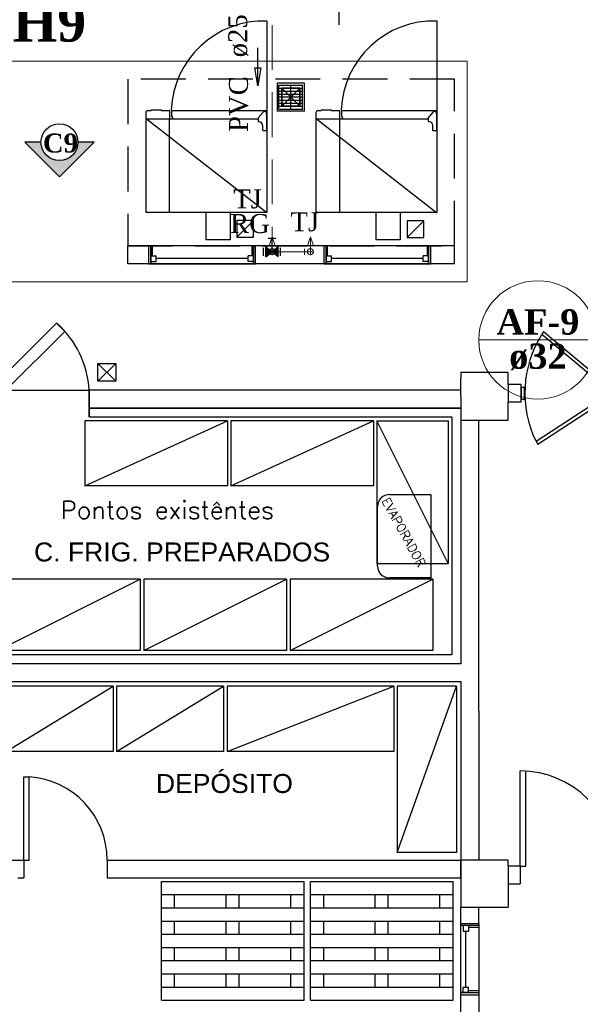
# Model space of a CAD drawing. Header units: millimetres. Extents: x 335 to 91596, y -1 to 84.
# Tile 19 of 87: x 373 to 379, y 14 to 25. Entities that reach past the tile are written whole.
import ezdxf

# ---------------------------------------------------------------- set-up
doc = ezdxf.new("R2010")
doc.units = ezdxf.units.MM
doc.header["$MEASUREMENT"] = 0
doc.linetypes.add('Dashed', pattern=[0.75, 0.5, -0.25])
for name, color, linetype, lineweight in [('AF-Conexões', 7, 'Continuous', 20), ('AF-Conexões detalhe', 7, 'Continuous', 20), ('AF-Indicação coluna', 5, 'Continuous', 20), ('AF-Sentido tubo', 7, 'Continuous', 20), ('AF-Textos coluna', 7, 'Continuous', 20), ('AF-Textos conexão', 7, 'Continuous', 20), ('AF-Textos tubo', 7, 'Continuous', 20), ('AF-Tubos', 5, 'Continuous', 20), ('AF-Tubos detalhe', 5, 'Continuous', 20), ('DI-Detalhes', 7, 'Continuous', 20), ('Simbolos', 1, 'Continuous', 30), ('SIMBOLOS INT', 8, 'Continuous', 5)]:
    doc.layers.add(name, color=color, linetype=linetype, lineweight=lineweight)
doc.styles.add('Arial', font='arial.ttf')
doc.styles.add('romans', font='romans')
doc.styles.add('TimesNewRoman', font='times.ttf')
doc.styles.add('TimesNewRomanN', font='timesbd.ttf')
doc.dimstyles.get("Standard").update_dxf_attribs({"dimtxt": 0.18, "dimasz": 0.18, "dimexe": 0.18, "dimexo": 0.0625, "dimgap": 0.09, "dimtad": 0, "dimtih": 1, "dimtoh": 1, "dimdec": 4, "dimzin": 0, "dimdsep": 46, "dimtxsty": 'Standard', "dimcen": 0.09, "dimadec": 0, "dimazin": 0, "dimtfac": 1, "dimtdec": 4, "dimtofl": 0, "dimtmove": 0, "dimatfit": 3, "dimfxl": 0, "dimtolj": 1, "dimtzin": 0, "dimarcsym": 0})

msp = doc.modelspace()

# ---------------------------------------------------------------- hatches: boundary and pattern name
at = {"linetype": 'Continuous'}
msp.add_hatch(color=3, dxfattribs=at).paths.add_polyline_path([(373.5083, 23.7282), (373.6883, 23.7282), (373.3023, 23.3422), (372.9163, 23.7282), (373.0963, 23.7282), (373.1003, 23.6862), (373.1143, 23.6442), (373.1353, 23.6072), (373.1643, 23.5752), (373.1993, 23.5492), (373.2383, 23.5332), (373.2813, 23.5232), (373.3253, 23.5232), (373.3673, 23.5322), (373.4063, 23.5492), (373.4393, 23.5752), (373.4693, 23.6072), (373.4913, 23.6442), (373.5033, 23.6832)])
at = {"layer": 'Simbolos', "linetype": 'Continuous'}
for points in [[(375.6047, 22.4495), (375.6047, 22.5615), (375.6747, 22.5055)], [(375.6747, 22.5055), (375.7447, 22.4495), (375.7447, 22.5615)]]:
    msp.add_hatch(color=256, dxfattribs=at).paths.add_polyline_path(points)

# ---------------------------------------------------------------- linework, layer by layer
at = {"color": 7}
for p, q in [((376.4174, 25.5731), (376.4184, 25.0371)), ((375.732, 24.3852), (375.732, 24.0752)), ((376.035, 24.3852), (375.732, 24.3852)), ((375.752, 24.3652), (376.015, 24.3652)), ((375.752, 24.0952), (375.752, 24.3652)), ((375.752, 24.3322), (376.015, 24.3322)), ((375.752, 24.2982), (376.015, 24.2982)), ((375.784, 24.1302), (375.983, 24.3292)), ((375.784, 24.3292), (375.983, 24.1302)), ((375.983, 24.1302), (375.784, 24.3292)), ((375.784, 24.1302), (375.983, 24.3292)), ((375.884, 24.0952), (375.884, 24.3652)), ((376.015, 24.0952), (376.015, 24.3652)), ((376.035, 24.0752), (376.035, 24.3852)), ((375.752, 24.2652), (376.015, 24.2652)), ((375.752, 24.2322), (376.015, 24.2322)), ((375.752, 24.1962), (376.015, 24.1962)), ((376.035, 24.0752), (375.732, 24.0752)), ((375.752, 24.1642), (376.015, 24.1642)), ((375.752, 24.1282), (376.015, 24.1282)), ((375.752, 24.0952), (376.015, 24.0952)), ((375.467, 22.8532), (375.282, 22.6682)), ((377.368, 22.8492), (377.182, 22.6642)), ((377.712, 22.5722), (374.065, 22.5722)), ((374.065, 22.3712), (374.065, 22.5722)), ((374.34, 22.5722), (374.297, 22.5722)), ((374.321, 22.5722), (374.297, 22.5722)), ((374.297, 22.5722), (374.297, 22.3712)), ((374.321, 22.3712), (374.321, 22.5722)), ((375.466, 22.5722), (374.321, 22.5722)), ((374.321, 22.5722), (374.321, 22.3712)), ((374.34, 22.4592), (374.34, 22.5722)), ((375.45, 22.5722), (375.491, 22.5722)), ((375.45, 22.5722), (375.45, 22.4592)), ((375.491, 22.5722), (375.466, 22.5722)), ((375.466, 22.5722), (375.466, 22.3712)), ((375.466, 22.3712), (375.466, 22.5722)), ((375.491, 22.3712), (375.491, 22.5722)), ((376.295, 22.5722), (376.254, 22.5722)), ((376.278, 22.5722), (376.254, 22.5722)), ((376.254, 22.5722), (376.254, 22.3712)), ((376.278, 22.3712), (376.278, 22.5722)), ((377.421, 22.5722), (376.278, 22.5722)), ((376.278, 22.5722), (376.278, 22.3712)), ((376.295, 22.4592), (376.295, 22.5722)), ((377.405, 22.5722), (377.448, 22.5722)), ((377.405, 22.5722), (377.405, 22.4592)), ((377.448, 22.5722), (377.421, 22.5722)), ((377.421, 22.5722), (377.421, 22.3712)), ((377.421, 22.3712), (377.421, 22.5722)), ((377.448, 22.3712), (377.448, 22.5722)), ((377.712, 22.3712), (377.712, 22.5722)), ((374.321, 22.4592), (374.38, 22.4592)), ((374.321, 22.3982), (374.321, 22.4592)), ((374.321, 22.4592), (374.321, 22.3712)), ((374.34, 22.4592), (374.321, 22.4592)), ((374.38, 22.3982), (374.38, 22.4592)), ((375.407, 22.4292), (374.38, 22.4292)), ((375.407, 22.3982), (375.407, 22.4592)), ((375.466, 22.4592), (375.407, 22.4592)), ((375.466, 22.4592), (375.45, 22.4592)), ((375.466, 22.3982), (375.466, 22.4592)), ((375.466, 22.4592), (375.466, 22.3712)), ((376.278, 22.4592), (376.337, 22.4592)), ((376.278, 22.3982), (376.278, 22.4592)), ((376.278, 22.4592), (376.278, 22.3712)), ((376.295, 22.4592), (376.278, 22.4592)), ((376.337, 22.3982), (376.337, 22.4592)), ((377.362, 22.4292), (376.337, 22.4292)), ((377.362, 22.3982), (377.362, 22.4592)), ((377.421, 22.4592), (377.362, 22.4592)), ((377.421, 22.4592), (377.405, 22.4592)), ((377.421, 22.3982), (377.421, 22.4592)), ((377.421, 22.4592), (377.421, 22.3712)), ((377.712, 22.3712), (374.065, 22.3712)), ((374.297, 22.3712), (374.321, 22.3712)), ((374.297, 22.3712), (374.321, 22.3712)), ((374.321, 22.3982), (374.38, 22.3982)), ((374.321, 22.3712), (375.466, 22.3712)), ((375.466, 22.3982), (375.407, 22.3982)), ((375.491, 22.3712), (375.466, 22.3712)), ((375.466, 22.3712), (375.491, 22.3712)), ((376.254, 22.3712), (376.278, 22.3712)), ((376.254, 22.3712), (376.278, 22.3712)), ((376.278, 22.3982), (376.337, 22.3982)), ((376.278, 22.3712), (377.421, 22.3712)), ((377.421, 22.3982), (377.362, 22.3982)), ((377.448, 22.3712), (377.421, 22.3712)), ((377.421, 22.3712), (377.448, 22.3712)), ((373.732, 21.0602), (373.933, 21.2572)), ((373.732, 21.2572), (373.933, 21.0602)), ((378.311, 21.1592), (377.78, 21.1592)), ((377.78, 21.1592), (377.78, 21.0932)), ((377.78, 20.8942), (377.78, 21.0932)), ((377.78, 20.8942), (377.78, 21.0932)), ((378.311, 21.0262), (378.311, 21.1592)), ((378.311, 21.0262), (378.311, 20.8272)), ((378.453, 21.0262), (378.311, 21.0262)), ((378.453, 20.8272), (378.453, 21.0262)), ((378.453, 20.9922), (378.453, 20.8622)), ((378.491, 20.9922), (378.453, 20.9922)), ((378.491, 20.8622), (378.491, 20.9922)), ((372.705, 20.9602), (373.635, 20.9602)), ((377.78, 20.9602), (373.635, 20.9602)), ((373.635, 20.6622), (373.635, 20.9602)), ((377.78, 20.9602), (373.635, 20.9602)), ((373.635, 20.9602), (373.635, 20.6622)), ((377.78, 20.8942), (377.78, 17.9082)), ((378.311, 20.6282), (378.311, 20.8272)), ((378.453, 20.8272), (378.311, 20.8272)), ((378.453, 20.8622), (378.491, 20.8622)), ((377.78, 20.7612), (373.635, 20.7612)), ((373.635, 20.7612), (377.78, 20.7612)), ((373.635, 20.6622), (377.68, 20.6622)), ((377.68, 20.6622), (377.68, 18.0082)), ((377.78, 20.6282), (377.981, 20.6282)), ((377.981, 20.6282), (378.311, 20.6282)), ((377.981, 17.3782), (377.981, 20.6282)), ((377.78, 17.9082), (372.473, 17.9082)), ((377.68, 18.0082), (372.573, 18.0082)), ((372.473, 17.7092), (377.78, 17.7092)), ((377.78, 17.7092), (377.78, 15.7192)), ((377.981, 17.3782), (377.981, 15.7192)), ((378.444, 15.6522), (378.444, 16.7132)), ((378.508, 15.6522), (378.508, 16.7132)), ((372.904, 16.6482), (372.963, 16.6482)), ((372.904, 15.7192), (372.904, 16.6482)), ((372.963, 15.7192), (372.963, 16.6482)), ((372.473, 15.7192), (372.904, 15.7192)), ((372.904, 15.7192), (372.904, 15.5202)), ((372.904, 15.7192), (372.963, 15.7192)), ((373.834, 15.7192), (377.58, 15.7192)), ((373.834, 15.7192), (373.834, 15.5202)), ((374.926, 15.7192), (377.78, 15.7192)), ((378.311, 15.7192), (377.78, 15.7192)), ((377.78, 15.7192), (377.78, 15.1942)), ((377.78, 15.5202), (377.78, 15.7192)), ((378.311, 15.6522), (378.311, 15.7192)), ((378.444, 15.6522), (378.311, 15.6522)), ((378.311, 15.6522), (378.311, 15.1942)), ((378.444, 15.6522), (378.508, 15.6522)), ((378.444, 15.6522), (378.444, 15.4522)), ((372.839, 15.5202), (372.904, 15.5202)), ((373.834, 15.5202), (377.58, 15.5202)), ((377.58, 15.5202), (377.78, 15.5202)), ((374.441, 14.1542), (374.441, 15.4812)), ((374.441, 15.4812), (376.033, 15.4812)), ((376.033, 14.1542), (376.033, 15.4812)), ((376.102, 14.1542), (376.102, 15.4812)), ((376.102, 15.4812), (377.694, 15.4812)), ((377.694, 14.1542), (377.694, 15.4812)), ((378.311, 15.4522), (378.444, 15.4522)), ((374.441, 15.3332), (376.033, 15.3332)), ((374.587, 15.1862), (374.587, 15.3332)), ((375.163, 15.1862), (375.163, 15.3332)), ((375.308, 15.1862), (375.308, 15.3332)), ((375.884, 15.1862), (375.884, 15.3332)), ((376.102, 15.3332), (377.694, 15.3332)), ((376.251, 15.1862), (376.251, 15.3332)), ((376.825, 15.1862), (376.825, 15.3332)), ((376.972, 15.1862), (376.972, 15.3332)), ((377.547, 15.1862), (377.547, 15.3332)), ((374.441, 15.1862), (376.033, 15.1862)), ((376.102, 15.1862), (377.694, 15.1862)), ((377.78, 15.1942), (378.311, 15.1942)), ((377.78, 15.0112), (377.78, 15.1942)), ((377.981, 15.0112), (377.981, 15.1942)), ((374.441, 15.0382), (376.033, 15.0382)), ((374.587, 14.8922), (374.587, 15.0382)), ((375.163, 14.8922), (375.163, 15.0382)), ((375.308, 14.8922), (375.308, 15.0382)), ((375.884, 14.8922), (375.884, 15.0382)), ((376.102, 15.0382), (377.694, 15.0382)), ((376.251, 14.8922), (376.251, 15.0382)), ((376.825, 14.8922), (376.825, 15.0382)), ((376.972, 14.8922), (376.972, 15.0382)), ((377.547, 14.8922), (377.547, 15.0382)), ((377.78, 15.0112), (377.981, 15.0112)), ((377.78, 14.9872), (377.78, 15.0112)), ((377.865, 14.9872), (377.78, 14.9872)), ((377.981, 14.9872), (377.78, 14.9872)), ((377.78, 14.2402), (377.78, 14.9872)), ((377.807, 14.9872), (377.807, 14.9262)), ((377.865, 14.9872), (377.865, 14.9262)), ((377.865, 14.9682), (377.981, 14.9682)), ((377.981, 15.0112), (377.981, 14.2152)), ((374.441, 14.8922), (376.033, 14.8922)), ((376.102, 14.8922), (377.694, 14.8922)), ((377.807, 14.9262), (377.865, 14.9262)), ((377.838, 14.2992), (377.838, 14.9262)), ((374.441, 14.7442), (376.033, 14.7442)), ((374.587, 14.5962), (374.587, 14.7442)), ((375.163, 14.5962), (375.163, 14.7442)), ((375.308, 14.5962), (375.308, 14.7442)), ((375.884, 14.5962), (375.884, 14.7442)), ((376.102, 14.7442), (377.694, 14.7442)), ((376.251, 14.5962), (376.251, 14.7442)), ((376.825, 14.5962), (376.825, 14.7442)), ((376.972, 14.5962), (376.972, 14.7442)), ((377.547, 14.5962), (377.547, 14.7442)), ((374.441, 14.5962), (376.033, 14.5962)), ((376.102, 14.5962), (377.694, 14.5962)), ((374.441, 14.4492), (376.033, 14.4492)), ((374.587, 14.3022), (374.587, 14.4492)), ((375.163, 14.3022), (375.163, 14.4492)), ((375.308, 14.3022), (375.308, 14.4492)), ((375.884, 14.3022), (375.884, 14.4492)), ((376.102, 14.4492), (377.694, 14.4492)), ((376.251, 14.3022), (376.251, 14.4492)), ((376.825, 14.3022), (376.825, 14.4492)), ((376.972, 14.3022), (376.972, 14.4492)), ((377.547, 14.3022), (377.547, 14.4492)), ((374.441, 14.3022), (376.033, 14.3022)), ((376.102, 14.3022), (377.694, 14.3022)), ((377.807, 14.2992), (377.865, 14.2992)), ((377.807, 14.2402), (377.807, 14.2992)), ((377.865, 14.2402), (377.865, 14.2992)), ((377.865, 14.2402), (377.78, 14.2402)), ((377.78, 14.2402), (377.981, 14.2402)), ((377.78, 14.2152), (377.78, 14.2402)), ((377.78, 13.9972), (377.78, 14.2152)), ((377.78, 14.2152), (377.981, 14.2152)), ((377.981, 14.2582), (377.865, 14.2582)), ((377.981, 14.2152), (377.981, 13.9972)), ((374.441, 14.1542), (376.033, 14.1542)), ((376.102, 14.1542), (377.694, 14.1542))]:
    msp.add_line(p, q, dxfattribs=at)
at = {"color": 8}
for p, q in [((375.617, 25.0812), (375.617, 24.0372)), ((377.515, 25.0812), (377.515, 24.0372)), ((374.292, 24.0812), (374.327, 24.0812)), ((374.327, 24.0812), (374.327, 24.0852)), ((374.331, 24.0892), (374.433, 24.0892)), ((374.437, 24.0852), (374.437, 24.0812)), ((374.437, 24.0812), (374.528, 24.0812)), ((374.531, 24.0792), (374.531, 23.9902)), ((374.555, 24.0472), (374.555, 24.0812)), ((374.558, 24.0832), (375.617, 24.0832)), ((375.521, 24.0012), (375.574, 24.0632)), ((375.617, 24.0832), (375.617, 22.9432)), ((375.617, 24.0832), (375.617, 22.9442)), ((376.19, 24.0812), (376.224, 24.0812)), ((376.224, 24.0812), (376.224, 24.0852)), ((376.23, 24.0892), (376.33, 24.0892)), ((376.335, 24.0852), (376.335, 24.0812)), ((376.335, 24.0812), (376.426, 24.0812)), ((376.429, 24.0792), (376.429, 23.9902)), ((376.453, 24.0472), (376.453, 24.0812)), ((376.455, 24.0832), (377.515, 24.0832)), ((377.42, 24.0012), (377.471, 24.0632)), ((377.515, 24.0832), (377.515, 22.9432)), ((377.515, 24.0832), (377.515, 22.9442)), ((374.265, 24.0542), (374.265, 23.9892)), ((374.265, 23.9872), (374.265, 22.9432)), ((374.267, 23.9902), (375.519, 23.9902)), ((374.273, 23.9902), (375.615, 22.9442)), ((374.528, 23.9872), (374.528, 22.9432)), ((374.555, 24.0152), (374.555, 24.0472)), ((374.563, 24.0112), (374.558, 24.0112)), ((374.558, 23.9932), (374.558, 23.9902)), ((374.566, 23.9932), (374.558, 23.9932)), ((374.563, 24.0012), (374.563, 24.0112)), ((374.564, 24.0012), (374.566, 24.0012)), ((374.566, 24.0012), (374.564, 24.0012)), ((374.568, 24.0012), (374.566, 24.0012)), ((374.568, 23.9932), (374.566, 23.9932)), ((374.568, 23.9982), (374.568, 23.9992)), ((374.568, 23.9952), (374.568, 23.9982)), ((374.568, 23.9942), (374.568, 23.9952)), ((375.519, 23.9932), (375.519, 23.9622)), ((375.53, 23.9552), (375.525, 23.9552)), ((375.611, 24.0492), (375.611, 23.8632)), ((376.162, 23.9872), (376.162, 22.9432)), ((376.163, 24.0542), (376.163, 23.9892)), ((376.166, 23.9902), (377.416, 23.9902)), ((376.171, 23.9902), (377.511, 22.9442)), ((376.427, 23.9872), (376.427, 22.9432)), ((376.453, 24.0152), (376.453, 24.0472)), ((376.454, 23.9932), (376.454, 23.9902)), ((376.461, 24.0112), (376.455, 24.0112)), ((376.463, 23.9932), (376.455, 23.9932)), ((376.461, 24.0012), (376.461, 24.0112)), ((376.465, 24.0012), (376.461, 24.0012)), ((376.463, 24.0012), (376.465, 24.0012)), ((376.465, 23.9932), (376.463, 23.9932)), ((376.465, 23.9982), (376.465, 23.9992)), ((376.465, 23.9952), (376.465, 23.9982)), ((376.465, 23.9942), (376.465, 23.9952)), ((377.416, 23.9932), (377.416, 23.9622)), ((377.429, 23.9552), (377.424, 23.9552)), ((377.509, 24.0492), (377.509, 23.8632)), ((375.571, 23.8632), (375.571, 23.9152)), ((375.605, 23.8562), (375.578, 23.8562)), ((377.467, 23.8632), (377.467, 23.9152)), ((377.503, 23.8562), (377.473, 23.8562)), ((375.617, 22.9432), (374.265, 22.9432)), ((377.515, 22.9432), (376.162, 22.9432))]:
    msp.add_line(p, q, dxfattribs=at)
at = {"color": 3}
for p, q in [((373.3023, 23.3422), (372.9163, 23.7282)), ((373.0963, 23.7282), (372.9163, 23.7282)), ((373.6883, 23.7282), (373.3023, 23.3422)), ((373.6883, 23.7282), (373.5083, 23.7282))]:
    msp.add_line(p, q, dxfattribs=at)
at = {"color": 7, "linetype": 'Continuous'}
for p, q in [((377.45, 19.7952), (376.984, 19.7952)), ((377.45, 18.8672), (377.45, 19.7952)), ((376.852, 18.9992), (376.852, 19.6632)), ((377.45, 18.8672), (376.984, 18.8672))]:
    msp.add_line(p, q, dxfattribs=at)
at = {"color": 7, "linetype": 'Dashed'}
msp.add_lwpolyline([(374.065, 22.5722), (377.712, 22.5722), (377.712, 24.4292), (374.065, 24.4292), (374.065, 22.5722)], dxfattribs=at)
at = {"color": 7}
for points in [[(375.784, 24.1302), (375.784, 24.3292), (375.983, 24.3292), (375.983, 24.1302), (375.784, 24.1302)], [(373.732, 21.0602), (373.732, 21.2572), (373.933, 21.2572), (373.933, 21.0602), (373.732, 21.0602)], [(375.176, 20.6202), (373.584, 20.6202), (373.584, 19.8922), (375.176, 20.6202), (375.176, 19.8922), (373.584, 19.8922)], [(376.808, 20.6202), (375.216, 20.6202), (375.216, 19.8922), (376.808, 20.6202), (376.808, 19.8922), (375.216, 19.8922)], [(376.845, 20.6202), (376.845, 19.0282), (377.641, 19.0282), (376.845, 20.6202), (377.641, 20.6202), (377.641, 19.0282)], [(374.204, 18.8522), (372.612, 18.8522), (372.612, 18.0562), (374.204, 18.8522), (374.204, 18.0562), (372.612, 18.0562)], [(375.837, 18.8522), (374.245, 18.8522), (374.245, 18.0562), (375.837, 18.8522), (375.837, 18.0562), (374.245, 18.0562)], [(377.467, 18.8522), (375.875, 18.8522), (375.875, 18.0562), (377.467, 18.8522), (377.467, 18.0562), (375.875, 18.0562)], [(373.901, 17.6592), (372.707, 17.6592), (372.707, 16.9302), (373.901, 17.6592), (373.901, 16.9302), (372.707, 16.9302)], [(375.133, 17.6592), (373.939, 17.6592), (373.939, 16.9302), (375.133, 17.6592), (375.133, 16.9302), (373.939, 16.9302)], [(377.032, 17.6592), (375.175, 17.6592), (375.175, 16.9302), (377.032, 17.6592), (377.032, 16.9302), (375.175, 16.9302)], [(377.732, 17.6592), (377.732, 15.8022), (377.069, 15.8022), (377.732, 17.6592), (377.069, 17.6592), (377.069, 15.8022)]]:
    msp.add_lwpolyline(points, dxfattribs=at)
for points in [[(375.784, 24.3292), (375.784, 24.1302), (375.983, 24.1302), (375.983, 24.3292), (375.784, 24.3292)], [(375.282, 22.6682), (375.467, 22.6682), (375.467, 22.8532), (375.282, 22.8532), (375.282, 22.6682)], [(377.182, 22.6642), (377.368, 22.6642), (377.368, 22.8492), (377.182, 22.8492), (377.182, 22.6642)], [(372.705, 20.9602), (373.361, 21.6172), (373.268, 21.7102), (372.612, 21.0542), (372.705, 20.9602)], [(378.62, 20.3872), (378.639, 20.3602), (379.517, 20.9332), (379.499, 20.9602), (378.62, 20.3872)]]:
    msp.add_lwpolyline(points, close=True, dxfattribs=at)
at = {"color": 8}
for points in [[(375.207, 22.9432), (375.207, 22.6372), (374.941, 22.6372), (374.941, 22.9432)], [(377.105, 22.9432), (377.105, 22.6372), (376.837, 22.6372), (376.837, 22.9432)]]:
    msp.add_lwpolyline(points, dxfattribs=at)
at = {"color": 7, "linetype": 'Continuous'}
msp.add_lwpolyline([(378.705, 21.6112), (378.686, 21.5862), (379.499, 20.9062), (379.521, 20.9322), (378.705, 21.6112)], close=True, dxfattribs=at)
at = {"color": 3}
msp.add_circle((373.3023, 23.7282), 0.206, dxfattribs=at)
at = {"color": 8}
for centre, radius, start, end in [((375.582, 24.0472), 1.0324, 88.0217, 177.739), ((377.479, 24.0472), 1.0324, 88.0217, 177.739), ((374.292, 24.0542), 0.0265, 90, 180), ((374.331, 24.0852), 0.00398, 90, 180), ((374.433, 24.0852), 0.00398, 0, 90), ((374.528, 24.0792), 0.00239, 0, 90), ((374.558, 24.0812), 0.00239, 90, 180), ((375.59, 24.0492), 0.0212, 0, 140), ((376.19, 24.0542), 0.0265, 90, 180), ((376.23, 24.0852), 0.00398, 90, 180), ((376.33, 24.0852), 0.00398, 0, 90), ((376.426, 24.0792), 0.00239, 0, 90), ((376.455, 24.0812), 0.00239, 90, 180), ((377.488, 24.0492), 0.0212, 0, 140), ((374.558, 24.0152), 0.00265, 180, 270), ((374.558, 23.9932), 0.000398, 0, 0), ((374.564, 24.0012), 0.000398, 0, 0), ((374.568, 23.9942), 0.000663, 0, 0), ((374.568, 24.0012), 0.000265, 0, 0), ((374.568, 23.9992), 0.000265, 0, 0), ((374.568, 23.9992), 0.000265, 0, 0), ((374.568, 23.9982), 0.000265, 0, 0), ((374.568, 23.9982), 0.000265, 0, 0), ((374.568, 23.9952), 0.000265, 0, 0), ((374.568, 23.9952), 0.000265, 0, 0), ((374.568, 23.9942), 0.000265, 0, 0), ((375.53, 23.9932), 0.0119, 140, 180), ((375.525, 23.9622), 0.00663, 180, 270), ((375.53, 23.9152), 0.0398, 0, 90), ((376.455, 24.0152), 0.00265, 180, 270), ((376.455, 23.9932), 0.000398, 0, 0), ((376.461, 24.0012), 0.000398, 0, 0), ((376.465, 23.9942), 0.000663, 0, 0), ((376.465, 24.0012), 0.000265, 0, 0), ((376.465, 23.9992), 0.000265, 0, 0), ((376.465, 23.9992), 0.000265, 0, 0), ((376.465, 23.9982), 0.000265, 0, 0), ((376.465, 23.9982), 0.000265, 0, 0), ((376.465, 23.9952), 0.000265, 0, 0), ((376.465, 23.9952), 0.000265, 0, 0), ((376.465, 23.9942), 0.000265, 0, 0), ((377.429, 23.9932), 0.0119, 140, 180), ((377.424, 23.9622), 0.00663, 180, 270), ((377.429, 23.9152), 0.0398, 0, 90), ((375.578, 23.8632), 0.00663, 180, 270), ((375.605, 23.8632), 0.00663, 270, 0), ((377.473, 23.8632), 0.00663, 180, 270), ((377.503, 23.8632), 0.00663, 270, 0), ((375.615, 22.9442), 0.00265, 270, 0), ((377.511, 22.9442), 0.00265, 270, 0)]:
    msp.add_arc(centre, radius, start, end, dxfattribs=at)
at = {"color": 7, "linetype": 'Continuous'}
for centre, radius, start, end in [((372.546, 20.8942), 1.0909, 3.48631, 48.4863), ((379.726, 20.9282), 1.2304, 148.04, 205.672), ((376.984, 19.6632), 0.1327, 90, 180), ((376.984, 18.9992), 0.1327, 180, 270)]:
    msp.add_arc(centre, radius, start, end, dxfattribs=at)
at = {"color": 7}
for centre, radius, end in [((378.444, 15.6522), 1.0614, 90), ((372.904, 15.7192), 0.9306, 86.3526)]:
    msp.add_arc(centre, radius, 0, end, dxfattribs=at)
at = {"layer": 'AF-Conexões', "linetype": 'Continuous'}
for p, q in [((375.6414, 22.5722), (375.7081, 22.5722)), ((375.6747, 22.5055), (375.6747, 22.5722))]:
    msp.add_line(p, q, dxfattribs=at)
msp.add_circle((375.6747, 22.5055), 0.0333, dxfattribs=at)
at = {"layer": 'AF-Conexões detalhe', "linetype": 'Continuous'}
for p, q in [((375.6414, 22.5722), (375.6747, 22.6722)), ((375.6747, 22.5055), (375.6747, 22.6722)), ((375.7081, 22.5722), (375.6747, 22.6722)), ((376.0689, 22.5721), (376.1022, 22.6721)), ((376.1022, 22.5055), (376.1022, 22.6721)), ((376.1355, 22.5721), (376.1022, 22.6721)), ((375.6414, 22.5722), (375.7081, 22.5722)), ((375.7414, 22.5389), (375.7414, 22.4722)), ((376.0355, 22.4722), (376.0356, 22.5388)), ((376.0689, 22.5721), (376.1355, 22.5721)), ((375.6747, 22.5055), (375.7414, 22.5055)), ((376.1022, 22.5055), (376.0355, 22.5055))]:
    msp.add_line(p, q, dxfattribs=at)
for centre in [(375.6747, 22.5055), (375.6747, 22.5055), (375.6747, 22.5055), (376.1022, 22.5055), (376.1022, 22.5055)]:
    msp.add_circle(centre, 0.0333, dxfattribs=at)
at = {"layer": 'AF-Indicação coluna'}
msp.add_line((377.9811, 21.5214), (379.3011, 21.5214), dxfattribs=at)
msp.add_circle((378.6411, 21.5214), 0.66, dxfattribs=at)
at = {"layer": 'AF-Tubos', "linetype": 'Dashed'}
msp.add_line((375.6747, 26.5352), (375.6747, 22.5722), dxfattribs=at)
at = {"layer": 'AF-Tubos detalhe'}
msp.add_line((375.7414, 22.5055), (376.0355, 22.5055), dxfattribs=at)
at = {"layer": 'DI-Detalhes', "color": 3, "linetype": 'Continuous'}
msp.add_lwpolyline([(368.5297, 22.1708), (377.8518, 22.1708), (377.8518, 24.6322), (368.5297, 24.6322), (368.5297, 22.1708)], close=True, dxfattribs=at)
at = {"layer": 'Simbolos'}
for p, q in [((375.7167, 22.6525), (375.6327, 22.6525)), ((375.6747, 22.5055), (375.6747, 22.6525)), ((375.5807, 22.4605), (375.5807, 22.5505)), ((375.6047, 22.4495), (375.6047, 22.5615)), ((375.6047, 22.5615), (375.6747, 22.5055)), ((375.7447, 22.5615), (375.6747, 22.5055)), ((375.7447, 22.4495), (375.7447, 22.5615)), ((375.7687, 22.4605), (375.7687, 22.5505)), ((375.6047, 22.4495), (375.6747, 22.5055)), ((375.7447, 22.4495), (375.6747, 22.5055))]:
    msp.add_line(p, q, dxfattribs=at)
at = {"layer": 'SIMBOLOS INT', "linetype": 'Continuous'}
for p, q in [((375.6747, 22.4685), (375.6747, 22.5465)), ((376.1023, 22.4685), (376.1023, 22.5465)), ((375.6747, 22.5055), (375.6467, 22.5055)), ((375.6467, 22.5055), (375.7077, 22.5055)), ((375.6747, 22.5055), (375.6747, 22.4685)), ((376.1303, 22.5055), (376.0693, 22.5055)), ((376.1023, 22.5055), (376.1023, 22.4685)), ((376.1023, 22.5055), (376.1303, 22.5055))]:
    msp.add_line(p, q, dxfattribs=at)

# ---------------------------------------------------------------- texts
at = {"color": 3, "insert": (373.118, 23.6091), "char_height": 0.2118, "width": 0.743958, "attachment_point": 7, "line_spacing_factor": 0.798, "style": 'TimesNewRomanN'}
msp.add_mtext('C9', dxfattribs=at)
at = {"color": 7, "insert": (373.317, 19.5239), "char_height": 0.199005, "width": 5.325753, "attachment_point": 7, "line_spacing_factor": 0.798, "style": 'romans'}
msp.add_mtext('Pontos existêntes', dxfattribs=at)
at = {"color": 7, "insert": (376.8937, 19.7261), "char_height": 0.0995, "width": 1.876333, "attachment_point": 7, "rotation": 298.99718, "line_spacing_factor": 0.798, "style": 'romans'}
msp.add_mtext('EVAPORADOR', dxfattribs=at)
at = {"char_height": 0.2118, "line_spacing_factor": 0.798, "style": 'Arial'}
for s, insert, width, attachment_point in [('C. FRIG. PREPARADOS', (373.019, 19.0471), 6.787501, 7), ('DEPÓSITO', (375.143, 16.4641), 3.138849, 8)]:
    msp.add_mtext(s, dxfattribs=dict(at, insert=insert, width=width, attachment_point=attachment_point))
at = {"layer": 'AF-Textos coluna', "char_height": 0.2824, "attachment_point": 8, "line_spacing_factor": 0.798, "style": 'TimesNewRomanN'}
for s, insert, width in [('AF-9', (378.641, 21.5774), 1.674915), ('ø32', (378.641, 21.1824), 1.16565)]:
    msp.add_mtext(s, dxfattribs=dict(at, insert=insert, width=width))
at = {"layer": 'AF-Textos conexão', "char_height": 0.2118, "attachment_point": 7, "line_spacing_factor": 0.798, "style": 'TimesNewRoman'}
for s, insert, width in [('TJ', (375.241, 22.9871), 0.607615), ('RG', (375.206, 22.7111), 0.844733), ('TJ', (375.88, 22.7311), 0.607615)]:
    msp.add_mtext(s, dxfattribs=dict(at, insert=insert, width=width))
at = {"layer": 'AF-Textos tubo', "char_height": 0.2118, "rotation": 90.00021, "line_spacing_factor": 0.798, "style": 'TimesNewRoman'}
for s, insert, width, attachment_point in [('ø25 mm', (375.4104, 24.6751), 2.015503, 7), ('PVC', (375.4104, 24.4641), 1.182626, 9)]:
    msp.add_mtext(s, dxfattribs=dict(at, insert=insert, width=width, attachment_point=attachment_point))
at = {"layer": 'DI-Detalhes', "color": 3, "insert": (373.191, 24.844), "char_height": 0.4236, "width": 1.482526, "attachment_point": 8, "line_spacing_factor": 0.798, "style": 'TimesNewRomanN'}
msp.add_mtext('H9', dxfattribs=at)

# ---------------------------------------------------------------- leaders
at = {"layer": 'AF-Sentido tubo'}
msp.add_leader([(375.516, 24.3578), (375.516, 24.7814)], dimstyle='Standard', override={"dimasz": 0.2, "dimldrblk": 'CLOSED'}, dxfattribs=at)

doc.saveas('drawing.dxf')
